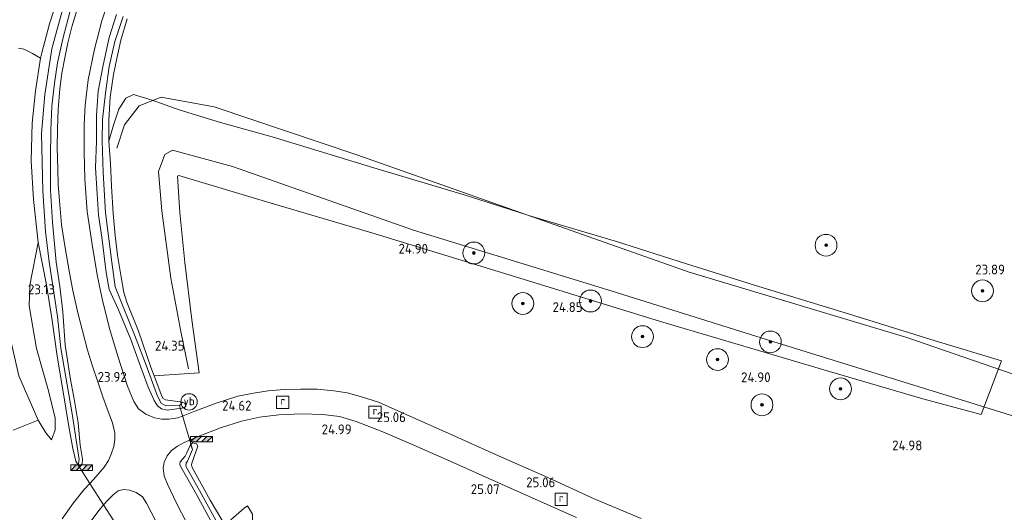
# Model space of a CAD drawing. Header units: metres. Extents: x 185049 to 189876, y 349292 to 352302.
# Tile 239 of 256: x 187758 to 187938, y 351796 to 351886. Entities that reach past the tile are written whole.
import ezdxf
from ezdxf.enums import TextEntityAlignment as Align

# ---------------------------------------------------------------- set-up
doc = ezdxf.new("R2010")
doc.units = ezdxf.units.M
for name, color, linetype, lineweight in [('B-WE-GR-BOOM-S', 90, 'Continuous', 25), ('B-WE-GR-GRAS-GV', 60, 'Continuous', 13), ('B-WE-GW-TALUD_KRUIN-G', 90, 'Continuous', 18), ('B-WE-GW-TALUD_TEEN-G', 90, 'Continuous', 18), ('B-WE-IE-MEUBILAIR_WEGMEUBILAIR-S', 7, 'Continuous', 25), ('B-WE-IE-TERREINAFSCHEIDING_KUNSTMATIG_HEKWERK-G', 20, 'IE-TERREINAFSCHEIDING-KUNSTMATIG', 18), ('B-WE-KW-KUNSTWERK_DUIKER-G', 170, 'Continuous', 18), ('B-WE-OG-BREUKLIJN-G', 7, 'Continuous', 18), ('B-WE-OG-HOOGTELIJN-G', 7, 'Continuous', 18), ('B-WE-OG-TERREIN_GROEN-GV', 7, 'Continuous', 18), ('B-WE-OG-WATER_GREPPEL-G', 160, 'Continuous', 18), ('B-WE-OG-WATER_SLOOT-G', 120, 'Continuous', 18), ('B-WE-RI-GWA_RIOOLPUT-S', 30, 'Continuous', 25), ('B-WE-VH-VERHARDING_ASFALT-GV', 252, 'Continuous', 18), ('X-XX-AL-HOOGTELABEL-S', 7, 'Continuous', 25)]:
    doc.layers.add(name, color=color, linetype=linetype, lineweight=lineweight)
doc.styles.add('NLCS-ISO', font='NLCS-ISO.ttf')
doc.styles.add('NLCS-ISO-ANNOTATIVE-T18', font='NLCS-ISO.ttf', dxfattribs={"height": 1.8})
doc.linetypes.add('IE-TERREINAFSCHEIDING-KUNSTMATIG', pattern='A,4,[82,NLCS.SHX,S=0.75,R=90,X=0,Y=0],4,-2', length=10)

# ---------------------------------------------------------------- blocks, each defined once
blk = doc.blocks.new('SAL-HOOGTELABEL-SO')
at = {"color": 0, "linetype": 'ByBlock', "lineweight": -2, "style": 'NLCS-ISO-ANNOTATIVE-T18'}
blk.add_attdef('HOOGTE', text='', height=1.8, dxfattribs=at).set_placement((2.79, 0), align=Align.RIGHT)
blk = doc.blocks.new('SGR-BOOM_01-SO')
at = {"linetype": 'ByBlock', "lineweight": 18}
h = blk.add_hatch(color=0, dxfattribs=at)
h.dxf.hatch_style = 1
edge = h.paths.add_edge_path()
edge.add_arc((0, 0), 0.25, 0, 360)
at = {"color": 0, "linetype": 'ByBlock', "lineweight": 18}
for radius in [2, 0.25]:
    blk.add_circle((0, 0), radius, dxfattribs=at)
blk = doc.blocks.new('SRI-PUT_INSPECTIEPUT_RIOOLPUT-SO')
at = {"color": 0, "linetype": 'ByBlock', "lineweight": 18}
blk.add_lwpolyline([(-1.12, -1.12), (1.12, -1.12), (1.12, 1.12), (-1.12, 1.12)], close=True, dxfattribs=at)
at = {"color": 0, "linetype": 'ByBlock', "lineweight": 18, "style": 'NLCS-ISO'}
blk.add_text('r', height=1.5, dxfattribs=at).set_placement((0, 0.28), align=Align.MIDDLE_CENTER)
blk = doc.blocks.new('SIE-WEG_SLAGBOOM-SO')
at = {"linetype": 'ByBlock', "lineweight": 18}
h = blk.add_hatch(color=0, dxfattribs=at)
h.dxf.hatch_style = 1
h.paths.add_polyline_path([(0, 0.5), (-1, 0.5), (-2, -0.5), (-1, -0.5)])
h.paths.add_polyline_path([(2, 0.5), (1, 0.5), (0, -0.5), (1, -0.5)])
at = {"color": 0, "linetype": 'ByBlock', "lineweight": 18}
blk.add_lwpolyline([(-2, 0.5), (2, 0.5), (2, -0.5), (-2, -0.5)], close=True, dxfattribs=at)
for points in [[(-2, -0.5), (-1, 0.5)], [(-1, -0.5), (0, 0.5)], [(0, -0.5), (1, 0.5)], [(1, -0.5), (2, 0.5)]]:
    blk.add_lwpolyline(points, dxfattribs=at)
blk = doc.blocks.new('SIE-WEG_PAAL_VERKEERSBORD-SO')
at = {"color": 0, "linetype": 'ByBlock', "lineweight": 18}
blk.add_circle((0, 0), 1.5, dxfattribs=at)
at = {"color": 0, "linetype": 'ByBlock', "lineweight": 18, "style": 'NLCS-ISO'}
blk.add_text('vb', height=1.5, dxfattribs=at).set_placement((0, 0.13), align=Align.MIDDLE_CENTER)

msp = doc.modelspace()

# ---------------------------------------------------------------- linework, layer by layer
at = {"layer": 'B-WE-GR-GRAS-GV'}
for points in [[(187765.585, 351888.079, 22.467), (187763.606, 351880.913, 22.471), (187762.305, 351872.489, 22.483), (187761.699, 351865.352, 22.444), (187761.956, 351854.85, 22.503), (187762.418, 351847.411, 22.57), (187763.108, 351841.826, 22.601), (187764.656, 351831.82, 22.707), (187765.242, 351826, 23.003), (187767.36, 351813.917, 23.653), (187768.595, 351805.589, 24.042), (187768.43, 351804.546, 24.259), (187767.977, 351805.234, 24.259), (187767.444, 351807.561, 24.239), (187766.721, 351811.624, 24.109), (187765.619, 351818.354, 23.79), (187764.558, 351824.525, 23.322), (187763.667, 351831.036, 23.125), (187762.649, 351837.606, 23.038), (187761.123, 351845.358, 23.042), (187760.223, 351853.257, 23.117), (187759.795, 351860.358, 23.121), (187759.995, 351867.251, 23.101), (187760.597, 351873.188, 23.105), (187761.553, 351879.173, 22.955), (187761.764, 351880.136, 23.038), (187763.179, 351885.51, 22.991), (187764.973, 351891.005, 22.979)], [(187871.667, 351794.726, 25.011), (187863.017, 351798.376, 24.999), (187854.567, 351802.241, 24.999), (187845.49, 351806.241, 24.999), (187836.288, 351810.417, 24.96), (187827.046, 351814.506, 24.956), (187823.465, 351816.086, 24.976), (187820.219, 351817.137, 24.98), (187817.778, 351817.788, 24.98), (187815.31, 351818.171, 24.992), (187812.219, 351818.443, 24.988), (187809.217, 351818.471, 24.932), (187806.17, 351818.414, 24.932), (187803.244, 351818.135, 24.889), (187800.563, 351817.724, 24.779), (187797.715, 351817.185, 24.606), (187793.724, 351815.925, 24.432), (187789.835, 351814.428, 24.259), (187786.779, 351813.229, 24.149), (187785.079, 351812.953, 24.078), (187783.773, 351812.938, 24.058), (187782.421, 351813.195, 24.054), (187780.812, 351813.891, 24.007), (187779.479, 351814.871, 24.007), (187778.61, 351816.175, 23.999), (187777.492, 351819.013, 23.932), (187775.695, 351824.525, 23.645), (187774.18, 351829.617, 23.377), (187772.861, 351835.011, 23.148), (187771.943, 351839.434, 23.054), (187771.001, 351845.023, 23.026), (187770.103, 351851.079, 23.015), (187769.671, 351856.972, 23.022), (187769.561, 351862.011, 23.034), (187769.541, 351866.926, 23.007), (187769.725, 351870.589, 23.011), (187770.279, 351875.216, 22.987), (187771.416, 351880.848, 22.959), (187772.747, 351886.035, 22.959), (187774.333, 351890.828, 22.959)], [(187766.947, 351887.842, 23.05), (187765.624, 351882.75, 23.034), (187764.654, 351878.355, 23.058), (187764.078, 351874.623, 23.058), (187763.612, 351870.36, 23.097), (187763.421, 351866.003, 23.066), (187763.364, 351860.907, 23.066), (187763.386, 351854.959, 23.101), (187763.701, 351849.09, 23.034), (187764.401, 351841.744, 23.038), (187765.092, 351837.282, 23.082), (187765.623, 351832.636, 23.129), (187766.048, 351826.516, 23.349), (187767.016, 351820.234, 23.783), (187767.748, 351816.298, 24.015), (187768.417, 351812.295, 24.125), (187768.824, 351808.172, 24.259), (187769.23, 351805.632, 24.259), (187769.174, 351804.75, 24.259), (187768.848, 351804.478, 24.259), (187768.43, 351804.546, 24.259), (187768.595, 351805.589, 24.042), (187767.36, 351813.917, 23.653), (187765.242, 351826, 23.003), (187764.656, 351831.82, 22.707), (187763.108, 351841.826, 22.601), (187762.418, 351847.411, 22.57), (187761.956, 351854.85, 22.503), (187761.699, 351865.352, 22.444), (187762.305, 351872.489, 22.483), (187763.606, 351880.913, 22.471), (187765.585, 351888.079, 22.467)], [(187768.173, 351887.95, 23.03), (187767.256, 351884.936, 23.03), (187766.526, 351882.001, 23.082), (187765.962, 351879.217, 23.062), (187765.454, 351876.424, 23.062), (187765.085, 351873.53, 23.062), (187764.754, 351869.795, 23.074), (187764.62, 351866.203, 23.058), (187764.592, 351862.717, 23.042), (187764.675, 351858.881, 23.082), (187764.771, 351855.986, 23.078), (187764.988, 351853.009, 23.078), (187765.392, 351848.636, 23.026), (187766.024, 351844.421, 23.03), (187766.814, 351839.816, 23.129), (187767.476, 351836.552, 23.148), (187768.367, 351832.458, 23.211), (187769.211, 351829.154, 23.326), (187770.115, 351825.6, 23.53), (187771.068, 351822.68, 23.668), (187771.983, 351820.004, 23.786), (187772.941, 351817.079, 23.979), (187773.738, 351814.857, 24.042), (187774.732, 351812.311, 24.07), (187775.136, 351810.369, 24.066), (187775.161, 351809.256, 24.078), (187774.996, 351807.943, 24.105), (187774.467, 351806.554, 24.105), (187773.989, 351805.377, 24.129), (187773.171, 351804.179, 24.133), (187771.731, 351802.464, 24.165), (187770.569, 351801.194, 24.251), (187768.43, 351804.546, 24.259), (187768.848, 351804.478, 24.259), (187769.174, 351804.75, 24.259), (187769.23, 351805.632, 24.259), (187768.824, 351808.172, 24.259), (187768.417, 351812.295, 24.125), (187767.748, 351816.298, 24.015), (187767.016, 351820.234, 23.783), (187766.048, 351826.516, 23.349), (187765.623, 351832.636, 23.129), (187765.092, 351837.282, 23.082), (187764.401, 351841.744, 23.038), (187763.701, 351849.09, 23.034), (187763.386, 351854.959, 23.101), (187763.364, 351860.907, 23.066), (187763.421, 351866.003, 23.066), (187763.612, 351870.36, 23.097), (187764.078, 351874.623, 23.058), (187764.654, 351878.355, 23.058), (187765.624, 351882.75, 23.034), (187766.947, 351887.842, 23.05)], [(187776.665, 351886.826, 22.42), (187775.16, 351882.214, 22.44), (187774.114, 351877.649, 22.44), (187773.45, 351872.763, 22.511), (187772.91, 351867.948, 22.534), (187772.856, 351864.094, 22.589), (187773.01, 351858.21, 22.581), (187773.438, 351850.841, 22.601), (187774.618, 351841.781, 22.597), (187775.203, 351837.259, 22.629), (187776.702, 351833.574, 22.987), (187778.733, 351828.452, 23.282), (187780.911, 351822.899, 23.653), (187782.989, 351817.205, 23.857), (187783.63, 351815.883, 23.857), (187784.492, 351815.431, 23.857), (187787.036, 351815.457, 24.015), (187787.531, 351816.101, 24.259), (187787.999, 351815.873, 24.247), (187788.152, 351815.342, 24.2), (187787.839, 351815.017, 24.165), (187784.751, 351814.614, 24.109), (187783.723, 351814.877, 24.109), (187782.947, 351815.383, 24.109), (187782.371, 351816.377, 24.121), (187781.268, 351818.861, 24.157), (187779.662, 351823.186, 23.909), (187778.064, 351827.564, 23.601), (187775.801, 351833, 23.219), (187774.112, 351836.724, 23.042), (187773.569, 351839.84, 23.026), (187772.743, 351846.329, 23.026), (187772.163, 351850.407, 22.999), (187771.904, 351854.267, 22.995), (187771.615, 351859.051, 22.995), (187771.811, 351863.982, 22.999), (187771.785, 351868.696, 23.003), (187772.114, 351873.109, 22.991), (187772.993, 351877.886, 22.963), (187774.141, 351882.953, 22.924), (187775.453, 351887.214, 22.959)], [(187775.453, 351887.214, 22.959), (187774.141, 351882.953, 22.924), (187772.993, 351877.886, 22.963), (187772.114, 351873.109, 22.991), (187771.785, 351868.696, 23.003), (187771.811, 351863.982, 22.999), (187771.615, 351859.051, 22.995), (187771.904, 351854.267, 22.995), (187772.163, 351850.407, 22.999), (187772.743, 351846.329, 23.026), (187773.569, 351839.84, 23.026), (187774.112, 351836.724, 23.042), (187775.801, 351833, 23.219), (187778.064, 351827.564, 23.601), (187779.662, 351823.186, 23.909), (187781.268, 351818.861, 24.157), (187782.371, 351816.377, 24.121), (187782.947, 351815.383, 24.109), (187783.723, 351814.877, 24.109), (187784.751, 351814.614, 24.109), (187787.839, 351815.017, 24.165), (187788.152, 351815.342, 24.2), (187787.999, 351815.873, 24.247), (187787.531, 351816.101, 24.259), (187784.417, 351816.537, 24.216), (187783.986, 351816.752, 24.18), (187783.774, 351817.161, 24.172), (187782.374, 351820.884, 24.033), (187790.632, 351821.461, 24.548), (187789.248, 351831.172, 24.568), (187788.011, 351841.695, 24.655), (187787.077, 351850.899, 24.592), (187786.663, 351857.559, 24.45), (187786.91, 351857.65, 24.458), (187802.777, 351852.911, 24.69), (187822.864, 351846.954, 24.828), (187848.406, 351839.121, 24.879), (187875.186, 351830.883, 24.804), (187906.183, 351821.736, 24.793), (187923.263, 351816.685, 24.864), (187933.955, 351813.795, 24.824), (187937.711, 351823.671, 24.084), (187925.572, 351827.346, 24.131), (187910.658, 351831.962, 24.096), (187892.443, 351837.563, 23.997), (187879.794, 351841.528, 23.867), (187867.135, 351845.525, 23.812), (187852.024, 351850, 23.804), (187839.221, 351854.125, 23.627), (187822.635, 351859.08, 23.714), (187804.015, 351864.73, 23.698), (187794.552, 351867.378, 23.556), (187786.924, 351869.732, 23.261), (187782.006, 351871.467, 22.765), (187778.563, 351872.507, 22.721), (187777.162, 351871.833, 22.725), (187775.887, 351869.848, 22.725), (187774.831, 351866.723, 22.749), (187774.044, 351863.973, 22.889), (187774.054, 351867.839, 22.703), (187774.279, 351872.058, 22.747), (187774.905, 351876.196, 22.723), (187775.515, 351879.093, 22.774), (187776.232, 351882.483, 22.755), (187777.407, 351886.419, 22.727)], [(187777.407, 351886.419, 22.727), (187776.232, 351882.483, 22.755), (187775.515, 351879.093, 22.774), (187774.905, 351876.196, 22.723), (187774.279, 351872.058, 22.747), (187774.054, 351867.839, 22.703), (187774.044, 351863.973, 22.889), (187774.334, 351859.889, 23.093), (187774.558, 351855.733, 23.164), (187774.833, 351850.693, 23.176), (187775.238, 351846.648, 23.192), (187775.616, 351843.038, 23.215), (187776.333, 351838.988, 23.196), (187776.797, 351836.172, 23.231), (187777.346, 351834.413, 23.306), (187779.482, 351829.106, 23.664), (187781.774, 351822.481, 24.019), (187782.374, 351820.884, 24.033), (187783.774, 351817.161, 24.172), (187783.986, 351816.752, 24.18), (187784.417, 351816.537, 24.216), (187787.531, 351816.101, 24.259), (187787.036, 351815.457, 24.015), (187784.492, 351815.431, 23.857), (187783.63, 351815.883, 23.857), (187782.989, 351817.205, 23.857), (187780.911, 351822.899, 23.653), (187778.733, 351828.452, 23.282), (187776.702, 351833.574, 22.987), (187775.203, 351837.259, 22.629), (187774.618, 351841.781, 22.597), (187773.438, 351850.841, 22.601), (187773.01, 351858.21, 22.581), (187772.856, 351864.094, 22.589), (187772.91, 351867.948, 22.534), (187773.45, 351872.763, 22.511), (187774.114, 351877.649, 22.44), (187775.16, 351882.214, 22.44), (187776.665, 351886.826, 22.42)], [(187756.518, 351810.948, 24.826), (187761.125, 351812.759, 24.799), (187762.514, 351810.476, 24.736), (187763.524, 351809.2, 24.519), (187764.219, 351811.014, 24.357), (187764.19, 351813.157, 24.046), (187762.964, 351818.152, 23.786), (187760.801, 351825.928, 23.385), (187759.449, 351833.741, 23.255), (187759.591, 351837.53, 23.322), (187761.123, 351845.358, 23.042), (187762.649, 351837.606, 23.038), (187763.667, 351831.036, 23.125), (187764.558, 351824.525, 23.322), (187765.619, 351818.354, 23.79), (187766.721, 351811.624, 24.109), (187767.444, 351807.561, 24.239), (187767.977, 351805.234, 24.259), (187768.43, 351804.546, 24.259), (187770.569, 351801.194, 24.251), (187769.46, 351799.983, 24.204), (187767.547, 351797.644, 24.322), (187765.489, 351794.694, 24.468)], [(187788.404, 351793.737, 23.92), (187786.379, 351797.687, 24.027), (187784.855, 351800.903, 24.102), (187784.185, 351802.509, 24.109), (187783.991, 351803.971, 24.105), (187784.176, 351805.065, 24.102), (187784.722, 351806.209, 24.102), (187785.547, 351807.24, 24.098), (187786.641, 351808.042, 24.125), (187787.89, 351808.679, 24.145), (187790.415, 351809.791, 24.208), (187794.554, 351811.4, 24.346), (187798.386, 351812.592, 24.558), (187801.683, 351813.316, 24.799), (187805.208, 351813.778, 24.964), (187809.457, 351813.913, 24.96), (187813.307, 351813.811, 24.964), (187816.323, 351813.459, 24.964), (187819.372, 351812.531, 24.964), (187824.005, 351810.733, 24.988), (187829.982, 351808.206, 24.988), (187836.083, 351805.475, 24.976), (187847.802, 351800.275, 24.94), (187859.818, 351794.948, 24.992)], [(187795.548, 351793.173, 23.69), (187792.602, 351798.119, 23.907), (187789.308, 351804.113, 24.143), (187789.189, 351804.566, 24.17), (187789.265, 351804.899, 24.178), (187790.354, 351808.019, 24.159), (187790.099, 351808.464, 24.127), (187789.473, 351808.613, 24.1), (187789.024, 351808.325, 24.096), (187788.371, 351806.813, 24.155), (187788.019, 351806.18, 24.174), (187787.101, 351805.142, 24.17), (187787.075, 351804.665, 24.17), (187787.28, 351804.212, 24.17), (187790.042, 351799.257, 24.076), (187793.208, 351793.518, 23.777)], [(187774.943, 351794.337, 24.234), (187773.096, 351797.233, 24.241), (187773.845, 351798.1, 24.09), (187774.862, 351799.095, 24.062), (187775.782, 351799.837, 24.062), (187776.735, 351800.039, 24.062), (187777.902, 351799.918, 24.062), (187779.056, 351799.528, 24.062), (187780.198, 351798.707, 24.062), (187780.954, 351797.539, 24.062), (187782.658, 351794.231, 24.007)], [(187770.38, 351793.789, 24.369), (187772.272, 351796.278, 24.259), (187773.096, 351797.233, 24.241), (187774.943, 351794.337, 24.234)], [(187800.397, 351795.555, 24.552), (187799.455, 351797.081, 24.597), (187798.869, 351796.654, 24.576), (187796.423, 351794.495, 23.942)]]:
    msp.add_polyline3d(points, dxfattribs=at)
for points in [[(187799.128, 351785.02, 23.296), (187798.638, 351784.69, 23.296), (187798.133, 351784.982, 23.292), (187798.229, 351786.39, 23.08), (187794.422, 351793.096, 23.387), (187790.996, 351799.324, 23.733), (187788.14, 351804.363, 23.899), (187788.258, 351804.902, 23.926), (187788.475, 351805.25, 23.938), (187789.366, 351807.391, 23.934), (187789.024, 351808.325, 24.096), (187789.473, 351808.613, 24.1), (187790.099, 351808.464, 24.127), (187790.354, 351808.019, 24.159), (187789.265, 351804.899, 24.178), (187789.189, 351804.566, 24.17), (187789.308, 351804.113, 24.143), (187792.602, 351798.119, 23.907), (187795.548, 351793.173, 23.69), (187798.23, 351788.239, 23.517), (187799.026, 351786.448, 23.371), (187799.176, 351785.494, 23.3)], [(187798.229, 351786.39, 23.08), (187798.133, 351784.982, 23.292), (187795.884, 351788.729, 23.54), (187793.208, 351793.518, 23.777), (187790.042, 351799.257, 24.076), (187787.28, 351804.212, 24.17), (187787.075, 351804.665, 24.17), (187787.101, 351805.142, 24.17), (187788.019, 351806.18, 24.174), (187788.371, 351806.813, 24.155), (187789.024, 351808.325, 24.096), (187789.366, 351807.391, 23.934), (187788.475, 351805.25, 23.938), (187788.258, 351804.902, 23.926), (187788.14, 351804.363, 23.899), (187790.996, 351799.324, 23.733), (187794.422, 351793.096, 23.387)], [(187817.742, 351768.205, 23.481), (187825.778, 351758.48, 23.103), (187821.555, 351762.305, 23.076), (187815.981, 351767.392, 23.087), (187811.319, 351772, 23.068), (187807.889, 351775.433, 23.182), (187804.244, 351779.274, 22.981), (187802.49, 351781.269, 22.989), (187800.716, 351783.3, 23.028), (187799.176, 351785.494, 23.3), (187799.026, 351786.448, 23.371), (187798.23, 351788.239, 23.517), (187796.722, 351792.637, 23.851), (187796.423, 351794.495, 23.942), (187798.869, 351796.654, 24.576), (187799.455, 351797.081, 24.597), (187800.397, 351795.555, 24.552), (187800.38, 351792.703, 24.222), (187800.909, 351789.377, 23.922), (187802.166, 351785.711, 23.619), (187804.302, 351782.808, 23.552), (187808.3, 351778.578, 23.56)]]:
    msp.add_polyline3d(points, close=True, dxfattribs=at)
at = {"layer": 'B-WE-GW-TALUD_KRUIN-G'}
for points in [[(187756.357, 351889.493, 24.72), (187754.301, 351883.875, 24.716), (187753.682, 351881.628, 24.591), (187752.49, 351877.297, 24.763), (187751.542, 351870.537, 24.763), (187751.376, 351865.091, 24.759), (187751.678, 351858.808, 24.751), (187751.992, 351852.291, 24.763), (187752.465, 351846.522, 24.799), (187753.363, 351838.815, 24.806), (187755.459, 351830.04, 24.795), (187757.547, 351820.921, 24.795), (187761.125, 351812.759, 24.799)], [(187761.125, 351812.759, 24.799), (187762.514, 351810.476, 24.736), (187763.524, 351809.2, 24.519)]]:
    msp.add_polyline3d(points, dxfattribs=at)
at = {"layer": 'B-WE-GW-TALUD_TEEN-G'}
msp.add_polyline3d([(187763.524, 351809.2, 24.519), (187764.219, 351811.014, 24.357), (187764.19, 351813.157, 24.046), (187762.964, 351818.152, 23.786), (187760.801, 351825.928, 23.385), (187759.449, 351833.741, 23.255), (187759.591, 351837.53, 23.322), (187761.123, 351845.358, 23.042)], dxfattribs=at)
at = {"layer": 'B-WE-IE-TERREINAFSCHEIDING_KUNSTMATIG_HEKWERK-G'}
for points in [[(187768.43, 351804.546, 24.259), (187770.569, 351801.194, 24.251)], [(187770.569, 351801.194, 24.251), (187773.096, 351797.233, 24.241)], [(187773.096, 351797.233, 24.241), (187774.943, 351794.337, 24.234), (187774.866, 351793.689, 24.237)]]:
    msp.add_polyline3d(points, dxfattribs=at)
at = {"layer": 'B-WE-KW-KUNSTWERK_DUIKER-G'}
msp.add_polyline3d([(187787.036, 351815.457, 24.015), (187789.366, 351807.391, 23.934)], dxfattribs=at)
at = {"layer": 'B-WE-OG-BREUKLIJN-G'}
msp.add_polyline3d([(188159.9, 351727.172, 24.167), (188130.414, 351737.376, 23.978), (188098.317, 351748.891, 23.909), (188070.289, 351758.169, 23.978), (188062.381, 351761.566, 23.995), (188053.784, 351765.887, 23.961), (188042.274, 351773.595, 24.047), (188023.087, 351785.16, 24.133), (188010.195, 351793.562, 24.133), (187994.997, 351801.969, 24.081), (187973.346, 351810.543, 24.03), (187948.541, 351818.201, 24.03), (187920.361, 351827.941, 24.081), (187880.428, 351839.933, 23.944), (187819.69, 351861.419, 23.548), (187793.351, 351870.233, 23.05), (187783.673, 351872.021, 22.861), (187779.597, 351870.415, 22.81), (187776.901, 351866.963, 22.775), (187775.509, 351862.663, 22.878)], dxfattribs=at)
at = {"layer": 'B-WE-OG-HOOGTELIJN-G'}
msp.add_polyline3d([(187945.839, 351811.675, 24.631), (187932.861, 351815.697, 24.717), (187895.77, 351827.223, 24.614), (187866.358, 351836.427, 24.579), (187829.882, 351847.644, 24.579), (187796.71, 351859.315, 24.373), (187785.728, 351862.334, 24.098), (187784.343, 351861.492, 24.115), (187783.184, 351858.421, 24.27), (187783.784, 351851.196, 24.425), (187785.449, 351838.821, 24.425), (187787.273, 351829.059, 24.493), (187788.643, 351822.217, 24.339)], dxfattribs=at)
at = {"layer": 'B-WE-OG-TERREIN_GROEN-GV'}
for points in [[(187757.484, 351881.025, 23.737), (187758.444, 351880.831, 23.53), (187760.056, 351880.021, 23.247), (187761.553, 351879.173, 22.955), (187760.597, 351873.188, 23.105), (187759.995, 351867.251, 23.101), (187759.795, 351860.358, 23.121), (187760.223, 351853.257, 23.117), (187761.123, 351845.358, 23.042), (187759.591, 351837.53, 23.322), (187759.449, 351833.741, 23.255), (187760.801, 351825.928, 23.385), (187762.964, 351818.152, 23.786), (187764.19, 351813.157, 24.046), (187764.219, 351811.014, 24.357), (187763.524, 351809.2, 24.519), (187762.514, 351810.476, 24.736), (187761.125, 351812.759, 24.799), (187757.547, 351820.921, 24.795)], [(187757.547, 351820.921, 24.795), (187761.125, 351812.759, 24.799), (187756.518, 351810.948, 24.826)]]:
    msp.add_polyline3d(points, dxfattribs=at)
msp.add_polyline3d([(187822.635, 351859.08, 23.714), (187839.221, 351854.125, 23.627), (187852.024, 351850, 23.804), (187867.135, 351845.525, 23.812), (187879.794, 351841.528, 23.867), (187892.443, 351837.563, 23.997), (187910.658, 351831.962, 24.096), (187925.572, 351827.346, 24.131), (187937.711, 351823.671, 24.084), (187933.955, 351813.795, 24.824), (187923.263, 351816.685, 24.864), (187906.183, 351821.736, 24.793), (187875.186, 351830.883, 24.804), (187848.406, 351839.121, 24.879), (187822.864, 351846.954, 24.828), (187802.777, 351852.911, 24.69), (187786.91, 351857.65, 24.458), (187786.663, 351857.559, 24.45), (187787.077, 351850.899, 24.592), (187788.011, 351841.695, 24.655), (187789.248, 351831.172, 24.568), (187790.632, 351821.461, 24.548), (187782.374, 351820.884, 24.033), (187781.774, 351822.481, 24.019), (187779.482, 351829.106, 23.664), (187777.346, 351834.413, 23.306), (187776.797, 351836.172, 23.231), (187776.333, 351838.988, 23.196), (187775.616, 351843.038, 23.215), (187775.238, 351846.648, 23.192), (187774.833, 351850.693, 23.176), (187774.558, 351855.733, 23.164), (187774.334, 351859.889, 23.093), (187774.044, 351863.973, 22.889), (187774.831, 351866.723, 22.749), (187775.887, 351869.848, 22.725), (187777.162, 351871.833, 22.725), (187778.563, 351872.507, 22.721), (187782.006, 351871.467, 22.765), (187786.924, 351869.732, 23.261), (187794.552, 351867.378, 23.556), (187804.015, 351864.73, 23.698)], close=True, dxfattribs=at)
at = {"layer": 'B-WE-OG-WATER_GREPPEL-G'}
for points in [[(187765.585, 351888.079, 22.467), (187763.606, 351880.913, 22.471), (187762.305, 351872.489, 22.483), (187761.699, 351865.352, 22.444), (187761.956, 351854.85, 22.503), (187762.418, 351847.411, 22.57), (187763.108, 351841.826, 22.601), (187764.656, 351831.82, 22.707), (187765.242, 351826, 23.003), (187767.36, 351813.917, 23.653), (187768.595, 351805.589, 24.042)], [(187776.665, 351886.826, 22.42), (187775.16, 351882.214, 22.44), (187774.114, 351877.649, 22.44), (187773.45, 351872.763, 22.511), (187772.91, 351867.948, 22.534), (187772.856, 351864.094, 22.589), (187773.01, 351858.21, 22.581), (187773.438, 351850.841, 22.601), (187774.618, 351841.781, 22.597), (187775.203, 351837.259, 22.629), (187776.702, 351833.574, 22.987), (187778.733, 351828.452, 23.282), (187780.911, 351822.899, 23.653), (187782.989, 351817.205, 23.857), (187783.63, 351815.883, 23.857), (187784.492, 351815.431, 23.857), (187787.036, 351815.457, 24.015)], [(187798.229, 351786.39, 23.08), (187794.422, 351793.096, 23.387), (187790.996, 351799.324, 23.733), (187788.14, 351804.363, 23.899), (187788.258, 351804.902, 23.926), (187788.475, 351805.25, 23.938), (187789.366, 351807.391, 23.934)]]:
    msp.add_polyline3d(points, dxfattribs=at)
at = {"layer": 'B-WE-OG-WATER_SLOOT-G'}
for points in [[(187764.973, 351891.005, 22.979), (187763.179, 351885.51, 22.991), (187761.764, 351880.136, 23.038), (187761.553, 351879.173, 22.955), (187760.597, 351873.188, 23.105), (187759.995, 351867.251, 23.101), (187759.795, 351860.358, 23.121), (187760.223, 351853.257, 23.117), (187761.123, 351845.358, 23.042), (187762.649, 351837.606, 23.038), (187763.667, 351831.036, 23.125), (187764.558, 351824.525, 23.322), (187765.619, 351818.354, 23.79), (187766.721, 351811.624, 24.109), (187767.444, 351807.561, 24.239), (187767.977, 351805.234, 24.259), (187768.43, 351804.546, 24.259), (187768.848, 351804.478, 24.259), (187769.174, 351804.75, 24.259), (187769.23, 351805.632, 24.259), (187768.824, 351808.172, 24.259), (187768.417, 351812.295, 24.125), (187767.748, 351816.298, 24.015), (187767.016, 351820.234, 23.783), (187766.048, 351826.516, 23.349), (187765.623, 351832.636, 23.129), (187765.092, 351837.282, 23.082), (187764.401, 351841.744, 23.038), (187763.701, 351849.09, 23.034), (187763.386, 351854.959, 23.101), (187763.364, 351860.907, 23.066), (187763.421, 351866.003, 23.066), (187763.612, 351870.36, 23.097), (187764.078, 351874.623, 23.058), (187764.654, 351878.355, 23.058), (187765.624, 351882.75, 23.034), (187766.947, 351887.842, 23.05)], [(187775.453, 351887.214, 22.959), (187774.141, 351882.953, 22.924), (187772.993, 351877.886, 22.963), (187772.114, 351873.109, 22.991), (187771.785, 351868.696, 23.003), (187771.811, 351863.982, 22.999), (187771.615, 351859.051, 22.995), (187771.904, 351854.267, 22.995), (187772.163, 351850.407, 22.999), (187772.743, 351846.329, 23.026), (187773.569, 351839.84, 23.026), (187774.112, 351836.724, 23.042), (187775.801, 351833, 23.219), (187778.064, 351827.564, 23.601), (187779.662, 351823.186, 23.909), (187781.268, 351818.861, 24.157), (187782.371, 351816.377, 24.121), (187782.947, 351815.383, 24.109), (187783.723, 351814.877, 24.109), (187784.751, 351814.614, 24.109), (187787.839, 351815.017, 24.165), (187788.152, 351815.342, 24.2), (187787.999, 351815.873, 24.247), (187787.531, 351816.101, 24.259), (187784.417, 351816.537, 24.216), (187783.986, 351816.752, 24.18), (187783.774, 351817.161, 24.172), (187782.374, 351820.884, 24.033), (187781.774, 351822.481, 24.019), (187779.482, 351829.106, 23.664), (187777.346, 351834.413, 23.306), (187776.797, 351836.172, 23.231), (187776.333, 351838.988, 23.196), (187775.616, 351843.038, 23.215), (187775.238, 351846.648, 23.192), (187774.833, 351850.693, 23.176), (187774.558, 351855.733, 23.164), (187774.334, 351859.889, 23.093), (187774.044, 351863.973, 22.889), (187774.054, 351867.839, 22.703), (187774.279, 351872.058, 22.747), (187774.905, 351876.196, 22.723), (187775.515, 351879.093, 22.774), (187776.232, 351882.483, 22.755), (187777.407, 351886.419, 22.727)]]:
    msp.add_polyline3d(points, dxfattribs=at)
msp.add_polyline3d([(187798.638, 351784.69, 23.296), (187798.133, 351784.982, 23.292), (187795.884, 351788.729, 23.54), (187793.208, 351793.518, 23.777), (187790.042, 351799.257, 24.076), (187787.28, 351804.212, 24.17), (187787.075, 351804.665, 24.17), (187787.101, 351805.142, 24.17), (187788.019, 351806.18, 24.174), (187788.371, 351806.813, 24.155), (187789.024, 351808.325, 24.096), (187789.473, 351808.613, 24.1), (187790.099, 351808.464, 24.127), (187790.354, 351808.019, 24.159), (187789.265, 351804.899, 24.178), (187789.189, 351804.566, 24.17), (187789.308, 351804.113, 24.143), (187792.602, 351798.119, 23.907), (187795.548, 351793.173, 23.69), (187798.23, 351788.239, 23.517), (187799.026, 351786.448, 23.371), (187799.176, 351785.494, 23.3), (187799.128, 351785.02, 23.296)], close=True, dxfattribs=at)
at = {"layer": 'B-WE-VH-VERHARDING_ASFALT-GV'}
for points in [[(187774.333, 351890.828, 22.959), (187772.747, 351886.035, 22.959), (187771.416, 351880.848, 22.959), (187770.279, 351875.216, 22.987), (187769.725, 351870.589, 23.011), (187769.541, 351866.926, 23.007), (187769.561, 351862.011, 23.034), (187769.671, 351856.972, 23.022), (187770.103, 351851.079, 23.015), (187771.001, 351845.023, 23.026), (187771.943, 351839.434, 23.054), (187772.861, 351835.011, 23.148), (187774.18, 351829.617, 23.377), (187775.695, 351824.525, 23.645), (187777.492, 351819.013, 23.932), (187778.61, 351816.175, 23.999), (187779.479, 351814.871, 24.007), (187780.812, 351813.891, 24.007), (187782.421, 351813.195, 24.054), (187783.773, 351812.938, 24.058), (187785.079, 351812.953, 24.078), (187786.779, 351813.229, 24.149), (187789.835, 351814.428, 24.259), (187793.724, 351815.925, 24.432), (187797.715, 351817.185, 24.606), (187800.563, 351817.724, 24.779), (187803.244, 351818.135, 24.889), (187806.17, 351818.414, 24.932), (187809.217, 351818.471, 24.932), (187812.219, 351818.443, 24.988), (187815.31, 351818.171, 24.992), (187817.778, 351817.788, 24.98), (187820.219, 351817.137, 24.98), (187823.465, 351816.086, 24.976), (187827.046, 351814.506, 24.956), (187836.288, 351810.417, 24.96), (187845.49, 351806.241, 24.999), (187854.567, 351802.241, 24.999), (187863.017, 351798.376, 24.999), (187871.667, 351794.726, 25.011)], [(187782.658, 351794.231, 24.007), (187780.954, 351797.539, 24.062), (187780.198, 351798.707, 24.062), (187779.056, 351799.528, 24.062), (187777.902, 351799.918, 24.062), (187776.735, 351800.039, 24.062), (187775.782, 351799.837, 24.062), (187774.862, 351799.095, 24.062), (187773.845, 351798.1, 24.09), (187773.096, 351797.233, 24.241), (187770.569, 351801.194, 24.251), (187771.731, 351802.464, 24.165), (187773.171, 351804.179, 24.133), (187773.989, 351805.377, 24.129), (187774.467, 351806.554, 24.105), (187774.996, 351807.943, 24.105), (187775.161, 351809.256, 24.078), (187775.136, 351810.369, 24.066), (187774.732, 351812.311, 24.07), (187773.738, 351814.857, 24.042), (187772.941, 351817.079, 23.979), (187771.983, 351820.004, 23.786), (187771.068, 351822.68, 23.668), (187770.115, 351825.6, 23.53), (187769.211, 351829.154, 23.326), (187768.367, 351832.458, 23.211), (187767.476, 351836.552, 23.148), (187766.814, 351839.816, 23.129), (187766.024, 351844.421, 23.03), (187765.392, 351848.636, 23.026), (187764.988, 351853.009, 23.078), (187764.771, 351855.986, 23.078), (187764.675, 351858.881, 23.082), (187764.592, 351862.717, 23.042), (187764.62, 351866.203, 23.058), (187764.754, 351869.795, 23.074), (187765.085, 351873.53, 23.062), (187765.454, 351876.424, 23.062), (187765.962, 351879.217, 23.062), (187766.526, 351882.001, 23.082), (187767.256, 351884.936, 23.03), (187768.173, 351887.95, 23.03)], [(187859.818, 351794.948, 24.992), (187847.802, 351800.275, 24.94), (187836.083, 351805.475, 24.976), (187829.982, 351808.206, 24.988), (187824.005, 351810.733, 24.988), (187819.372, 351812.531, 24.964), (187816.323, 351813.459, 24.964), (187813.307, 351813.811, 24.964), (187809.457, 351813.913, 24.96), (187805.208, 351813.778, 24.964), (187801.683, 351813.316, 24.799), (187798.386, 351812.592, 24.558), (187794.554, 351811.4, 24.346), (187790.415, 351809.791, 24.208), (187787.89, 351808.679, 24.145), (187786.641, 351808.042, 24.125), (187785.547, 351807.24, 24.098), (187784.722, 351806.209, 24.102), (187784.176, 351805.065, 24.102), (187783.991, 351803.971, 24.105), (187784.185, 351802.509, 24.109), (187784.855, 351800.903, 24.102), (187786.379, 351797.687, 24.027), (187788.404, 351793.737, 23.92)], [(187765.489, 351794.694, 24.468), (187767.547, 351797.644, 24.322), (187769.46, 351799.983, 24.204), (187770.569, 351801.194, 24.251), (187773.096, 351797.233, 24.241), (187772.272, 351796.278, 24.259), (187770.38, 351793.789, 24.369)]]:
    msp.add_polyline3d(points, dxfattribs=at)

# ---------------------------------------------------------------- block references
at = {"layer": 'B-WE-GR-BOOM-S'}
for p in [(187905.542, 351844.861, 23.944), (187840.972, 351843.442, 24.702), (187934.225, 351836.503, 24.09), (187849.957, 351834.179, 24.852), (187862.359, 351834.642, 24.871), (187871.901, 351828.105, 24.875), (187895.345, 351827.134, 24.667), (187885.654, 351823.888, 24.927), (187908.193, 351818.517, 24.927), (187893.798, 351815.586, 24.927)]:
    msp.add_blockref('SGR-BOOM_01-SO', p, dxfattribs=at)
at = {"layer": 'B-WE-IE-MEUBILAIR_WEGMEUBILAIR-S'}
for name, p in [('SIE-WEG_PAAL_VERKEERSBORD-SO', (187788.768, 351816.141, 24.318)), ('SIE-WEG_SLAGBOOM-SO', (187791.037, 351809.291, 24.231)), ('SIE-WEG_SLAGBOOM-SO', (187769.08, 351804.07, 24.213))]:
    msp.add_blockref(name, p, dxfattribs=at)
at = {"layer": 'B-WE-RI-GWA_RIOOLPUT-S'}
for p in [(187805.942, 351816.062, 24.893), (187822.851, 351814.252, 24.984), (187856.988, 351798.254, 25.027)]:
    msp.add_blockref('SRI-PUT_INSPECTIEPUT_RIOOLPUT-SO', p, dxfattribs=at)
at = {"layer": 'X-XX-AL-HOOGTELABEL-S'}
for p, values in [((187829.779, 351843.332, 24.903), {'HOOGTE': '24.90'}), ((187935.548, 351839.507, 23.891), {'HOOGTE': '23.89'}), ((187761.381, 351835.879, 23.127), {'HOOGTE': '23.13'}), ((187858.127, 351832.619, 24.848), {'HOOGTE': '24.85'}), ((187785.142, 351825.54, 24.352), {'HOOGTE': '24.35'}), ((187774.534, 351819.812, 23.922), {'HOOGTE': '23.92'}), ((187892.587, 351819.751, 24.899), {'HOOGTE': '24.90'}), ((187797.421, 351814.549, 24.615), {'HOOGTE': '24.62'}), ((187825.729, 351812.424, 25.056), {'HOOGTE': '25.06'}), ((187815.78, 351810.196, 24.993), {'HOOGTE': '24.99'}), ((187920.404, 351807.249, 24.978), {'HOOGTE': '24.98'}), ((187853.125, 351800.479, 25.064), {'HOOGTE': '25.06'}), ((187842.925, 351799.225, 25.068), {'HOOGTE': '25.07'})]:
    msp.add_blockref('SAL-HOOGTELABEL-SO', p, dxfattribs=at).add_auto_attribs(values)

doc.saveas('drawing.dxf')
